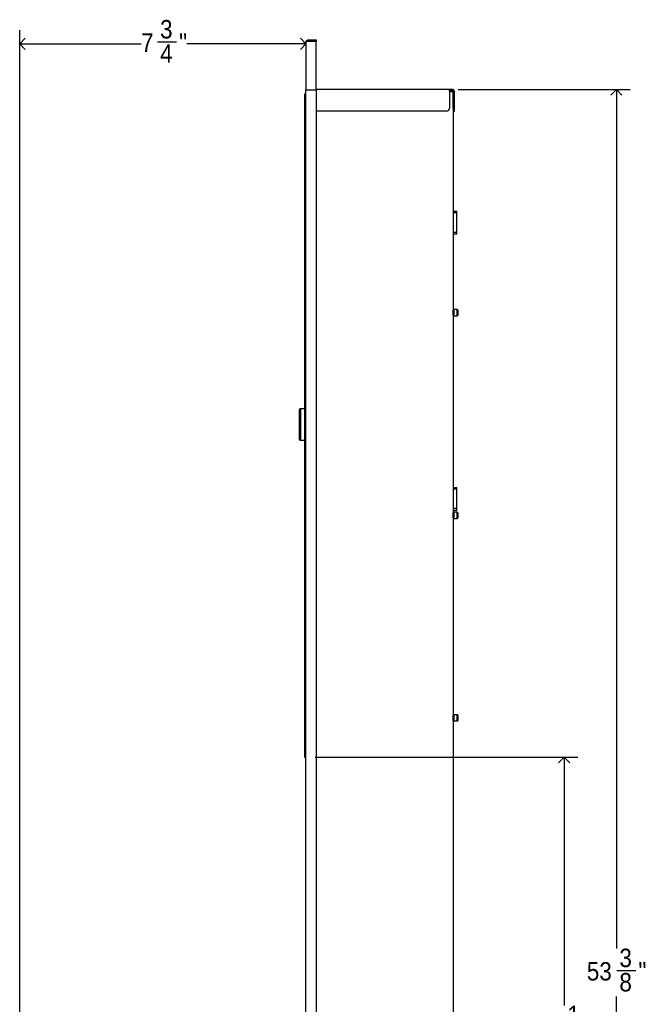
# Model space of a CAD drawing. Header units: inches. Extents: x -3 to 90, y 0 to 120.
# Tile 10 of 20: x 36 to 53, y 41 to 68. Entities that reach past the tile are written whole.
import ezdxf

# ---------------------------------------------------------------- set-up
doc = ezdxf.new("R2010")
doc.units = ezdxf.units.IN
doc.header["$MEASUREMENT"] = 0
doc.linetypes.add('SLD-Solid', pattern=[0])
doc.layers.add('DIMS', color=5, linetype='SLD-Solid')
doc.styles.add('SLDTEXTSTYLE0', font='GOTHIC.TTF', dxfattribs={"width": 0.913})
doc.dimstyles.new('SLDDIMSTYLE1', dxfattribs={"dimtxt": 0.5, "dimasz": 0.3, "dimexe": 0, "dimexo": 0.0625, "dimgap": 0.125, "dimtad": 0, "dimtih": 1, "dimtoh": 1, "dimdec": 6, "dimrnd": 1e-09, "dimzin": 12, "dimdsep": 46, "dimlunit": 5, "dimtxsty": 'SLDTEXTSTYLE0', "dimblk1": 'OPEN90', "dimblk2": 'OPEN90', "dimsah": 1, "dimcen": 0.09, "dimadec": 0, "dimazin": 3, "dimtfac": 1, "dimtofl": 0, "dimtmove": 0, "dimatfit": 3, "dimldrblk": 'OPEN90', "dimfxl": 0, "dimfrac": 2, "dimtolj": 1, "dimtzin": 12, "dimarcsym": 0})

# ---------------------------------------------------------------- blocks, each defined once
blk = doc.blocks.new('_Open90')
at = {"color": 0, "linetype": 'ByBlock', "lineweight": -2}
for p, q in [((0, 0), (-1, 0)), ((-0.5, 0.5), (0, 0)), ((0, 0), (-0.5, -0.5))]:
    blk.add_line(p, q, dxfattribs=at)
blk = doc.blocks.new('_D_8')
at = {"layer": 'DIMS'}
for p, q in [((35.639, 36.721), (35.639, 67.283)), ((35.639, 66.908), (38.935, 66.908)), ((39.377, 66.959), (39.893, 66.959)), ((43.411, 66.908), (40.173, 66.908))]:
    blk.add_line(p, q, dxfattribs=at)
at = {"layer": 'DIMS', "xscale": 0.3, "yscale": 0.3, "rotation": 180.0000000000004}
blk.add_blockref('_Open90', (35.639, 66.908, -8.638), dxfattribs=at)
at = {"layer": 'DIMS', "xscale": 0.3, "yscale": 0.3}
blk.add_blockref('_Open90', (43.411, 66.908, -8.638), dxfattribs=at)
at = {"layer": 'DIMS', "char_height": 0.5, "attachment_point": 1, "style": 'SLDTEXTSTYLE0'}
for s, insert in [('3', (39.451, 67.554)), ('7', (38.935, 67.189)), ('"', (39.967, 67.189)), ('4', (39.451, 66.893))]:
    blk.add_mtext(s, dxfattribs=dict(at, insert=insert))
blk = doc.blocks.new('_D_10')
at = {"layer": 'DIMS'}
for p, q in [((43.665, 47.543), (50.798, 47.543)), ((50.423, 47.543), (50.423, 40.801)), ((50.432, 40.199), (50.948, 40.199)), ((50.423, 12.299), (50.423, 39.494)), ((47.548, 12.299), (50.798, 12.299))]:
    blk.add_line(p, q, dxfattribs=at)
at = {"layer": 'DIMS', "xscale": 0.3, "yscale": 0.3}
for p, rotation in [((50.423, 47.543, -8.638), 90.00000000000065), ((50.423, 12.299, -8.638), 270.0000000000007)]:
    blk.add_blockref('_Open90', p, dxfattribs=dict(at, rotation=rotation))
at = {"layer": 'DIMS', "char_height": 0.5, "attachment_point": 1, "style": 'SLDTEXTSTYLE0'}
for s, insert in [('1', (50.505, 40.793)), ('35', (49.619, 40.428)), ('"', (51.021, 40.428)), ('4', (50.505, 40.132))]:
    blk.add_mtext(s, dxfattribs=dict(at, insert=insert))
blk = doc.blocks.new('_D_12')
at = {"layer": 'DIMS'}
for p, q in [((47.548, 65.668), (52.216, 65.668)), ((51.841, 65.668), (51.841, 42.353)), ((51.849, 41.75), (52.365, 41.75)), ((51.841, 12.299), (51.841, 41.045)), ((47.548, 12.299), (52.216, 12.299))]:
    blk.add_line(p, q, dxfattribs=at)
at = {"layer": 'DIMS', "xscale": 0.3, "yscale": 0.3}
for p, rotation in [((51.841, 65.668, -8.638), 90.00000000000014), ((51.841, 12.299, -8.638), 270.0000000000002)]:
    blk.add_blockref('_Open90', p, dxfattribs=dict(at, rotation=rotation))
at = {"layer": 'DIMS', "char_height": 0.5, "attachment_point": 1, "style": 'SLDTEXTSTYLE0'}
for s, insert in [('3', (51.922, 42.345)), ('53', (51.037, 41.98)), ('"', (52.438, 41.98)), ('8', (51.922, 41.684))]:
    blk.add_mtext(s, dxfattribs=dict(at, insert=insert))

msp = doc.modelspace()

# ---------------------------------------------------------------- linework, layer by layer
at = {"color": 7, "linetype": 'SLD-Solid', "lineweight": 25}
for p, q in [((43.4106724, 66.9541936), (43.4106724, 65.6543936)), ((43.4695724, 67.0130936), (43.6905724, 67.0130936)), ((43.4695724, 66.9831936), (43.6905724, 66.9831936)), ((43.4695724, 66.9796581), (43.6905724, 66.9796581)), ((43.6905724, 67.0130936), (43.6905724, 66.9831936)), ((43.6905724, 65.6543936), (43.6905724, 66.9796581)), ((43.3731724, 65.5449936), (43.3731724, 65.2949936)), ((43.4106724, 65.5449936), (43.3731724, 65.5449936)), ((43.4106724, 65.6544936), (43.4695724, 65.6544936)), ((43.4106724, 65.6543936), (43.4695724, 65.6543936)), ((43.4106724, 12.3144936), (43.4106724, 65.6543936)), ((43.4695724, 65.6543936), (43.6905724, 65.6543936)), ((43.6904724, 65.6543936), (43.6904724, 12.3144936)), ((47.3047195, 65.6683936), (43.6905724, 65.6683936)), ((47.3047195, 65.6094936), (47.3047195, 65.6683936)), ((47.3363167, 65.6683936), (47.3047195, 65.6683936)), ((47.3363167, 65.6384936), (47.3047195, 65.6384936)), ((47.3047195, 65.6094936), (47.3047195, 65.1584936)), ((47.3047195, 65.6094936), (47.3515724, 65.6094936)), ((47.3663167, 65.6683936), (47.3363167, 65.6683936)), ((47.3363167, 65.6384936), (47.3663167, 65.6384936)), ((47.3515724, 65.6094936), (47.4104724, 65.6094936)), ((47.3815724, 65.6683936), (47.3663167, 65.6683936)), ((47.3815724, 65.6384936), (47.3663167, 65.6384936)), ((47.4104724, 65.6094936), (47.4104724, 12.3594936)), ((47.4105724, 65.1584936), (47.4105724, 65.6094936)), ((47.4404724, 65.1584936), (47.4404724, 65.6094936)), ((43.3731724, 65.2949936), (43.4106724, 65.2949936)), ((43.3731724, 65.2934936), (43.3731724, 65.0434936)), ((43.4106724, 65.2934936), (43.3731724, 65.2934936)), ((43.3906724, 65.2949936), (43.3906724, 65.2934936)), ((43.3731724, 65.0449936), (43.3731724, 64.7949936)), ((43.4106724, 65.0449936), (43.3731724, 65.0449936)), ((43.3731724, 65.0434936), (43.4106724, 65.0434936)), ((47.2247195, 65.0784936), (43.6904724, 65.0784936)), ((47.4105724, 65.1584936), (47.4105724, 65.0784936)), ((47.4105724, 65.0784936), (47.4404724, 65.0784936)), ((47.4404724, 65.0784936), (47.4404724, 65.1584936)), ((43.3731724, 64.7949936), (43.4106724, 64.7949936)), ((43.3731724, 64.7934936), (43.3731724, 64.5434936)), ((43.4106724, 64.7934936), (43.3731724, 64.7934936)), ((43.3906724, 64.7949936), (43.3906724, 64.7934936)), ((43.3731724, 64.5449936), (43.3731724, 64.2949936)), ((43.4106724, 64.5449936), (43.3731724, 64.5449936)), ((43.3731724, 64.5434936), (43.4106724, 64.5434936)), ((43.3731724, 64.2949936), (43.4106724, 64.2949936)), ((43.3731724, 64.2934936), (43.3731724, 64.0434936)), ((43.4106724, 64.2934936), (43.3731724, 64.2934936)), ((43.3906724, 64.2949936), (43.3906724, 64.2934936)), ((43.3731724, 64.0449936), (43.3731724, 63.7949936)), ((43.4106724, 64.0449936), (43.3731724, 64.0449936)), ((43.3731724, 64.0434936), (43.4106724, 64.0434936)), ((43.3731724, 63.7949936), (43.4106724, 63.7949936)), ((43.3731724, 63.7934936), (43.3731724, 63.5434936)), ((43.4106724, 63.7934936), (43.3731724, 63.7934936)), ((43.3906724, 63.7949936), (43.3906724, 63.7934936)), ((43.3731724, 63.5449936), (43.3731724, 63.2949936)), ((43.4106724, 63.5449936), (43.3731724, 63.5449936)), ((43.3731724, 63.5434936), (43.4106724, 63.5434936)), ((43.3731724, 63.2949936), (43.4106724, 63.2949936)), ((43.3731724, 63.2934936), (43.3731724, 63.0434936)), ((43.4106724, 63.2934936), (43.3731724, 63.2934936)), ((43.3906724, 63.2949936), (43.3906724, 63.2934936)), ((43.3731724, 63.0449936), (43.3731724, 62.7949936)), ((43.4106724, 63.0449936), (43.3731724, 63.0449936)), ((43.3731724, 63.0434936), (43.4106724, 63.0434936)), ((43.3731724, 62.7949936), (43.4106724, 62.7949936)), ((43.3731724, 62.7934936), (43.3731724, 62.5434936)), ((43.4106724, 62.7934936), (43.3731724, 62.7934936)), ((43.3731724, 62.5449936), (43.3731724, 62.2949936)), ((43.4106724, 62.5449936), (43.3731724, 62.5449936)), ((43.3906724, 62.7949936), (43.3906724, 62.7934936)), ((43.3731724, 62.5434936), (43.4106724, 62.5434936)), ((43.3731724, 62.2949936), (43.4106724, 62.2949936)), ((43.3731724, 62.2934936), (43.3731724, 62.0434936)), ((43.4106724, 62.2934936), (43.3731724, 62.2934936)), ((43.3906724, 62.2949936), (43.3906724, 62.2934936)), ((47.4104724, 62.3674936), (47.5044724, 62.3674936)), ((47.5044724, 62.320326), (47.4104724, 62.320326)), ((47.5044724, 62.320326), (47.5044724, 62.3674936)), ((47.5044724, 61.7896613), (47.5044724, 62.320326)), ((43.3731724, 62.0449936), (43.3731724, 61.7949936)), ((43.4106724, 62.0449936), (43.3731724, 62.0449936)), ((43.3731724, 62.0434936), (43.4106724, 62.0434936)), ((43.3731724, 61.7949936), (43.4106724, 61.7949936)), ((43.3731724, 61.7934936), (43.3731724, 61.5434936)), ((43.4106724, 61.7934936), (43.3731724, 61.7934936)), ((43.3906724, 61.7949936), (43.3906724, 61.7934936)), ((47.5044724, 61.7896613), (47.4104724, 61.7896613)), ((47.5044724, 61.7424936), (47.5044724, 61.7896613)), ((43.3731724, 61.5449936), (43.3731724, 61.2949936)), ((43.4106724, 61.5449936), (43.3731724, 61.5449936)), ((43.3731724, 61.5434936), (43.4106724, 61.5434936)), ((47.5044724, 61.7424936), (47.4104724, 61.7424936)), ((43.3731724, 61.2949936), (43.4106724, 61.2949936)), ((43.3731724, 61.2934936), (43.3731724, 61.0434936)), ((43.4106724, 61.2934936), (43.3731724, 61.2934936)), ((43.3906724, 61.2949936), (43.3906724, 61.2934936)), ((43.3731724, 61.0449936), (43.3731724, 60.7949936)), ((43.4106724, 61.0449936), (43.3731724, 61.0449936)), ((43.3731724, 61.0434936), (43.4106724, 61.0434936)), ((43.3731724, 60.7949936), (43.4106724, 60.7949936)), ((43.3731724, 60.7934936), (43.3731724, 60.5434936)), ((43.4106724, 60.7934936), (43.3731724, 60.7934936)), ((43.3906724, 60.7949936), (43.3906724, 60.7934936)), ((43.3731724, 60.5449936), (43.3731724, 60.2949936)), ((43.4106724, 60.5449936), (43.3731724, 60.5449936)), ((43.3731724, 60.5434936), (43.4106724, 60.5434936)), ((43.3731724, 60.2949936), (43.4106724, 60.2949936)), ((43.3731724, 60.2934936), (43.3731724, 60.0434936)), ((43.4106724, 60.2934936), (43.3731724, 60.2934936)), ((43.3906724, 60.2949936), (43.3906724, 60.2934936)), ((43.3731724, 60.0449936), (43.3731724, 59.7949936)), ((43.4106724, 60.0449936), (43.3731724, 60.0449936)), ((43.3731724, 60.0434936), (43.4106724, 60.0434936)), ((43.3731724, 59.7949936), (43.4106724, 59.7949936)), ((43.3731724, 59.7934936), (43.3731724, 59.5434936)), ((43.4106724, 59.7934936), (43.3731724, 59.7934936)), ((43.3906724, 59.7949936), (43.3906724, 59.7934936)), ((47.4105724, 59.6719936), (47.4104724, 59.6719936)), ((47.4105724, 59.5404936), (47.4105724, 59.6784936)), ((47.5205724, 59.6934936), (47.4255724, 59.6934936)), ((47.5355724, 59.6784936), (47.5355724, 59.5404936)), ((43.3731724, 59.5449936), (43.3731724, 59.2949936)), ((43.4106724, 59.5449936), (43.3731724, 59.5449936)), ((43.3731724, 59.5434936), (43.4106724, 59.5434936)), ((47.4104724, 59.5469936), (47.4105724, 59.5469936)), ((47.4255724, 59.5254936), (47.5205724, 59.5254936)), ((43.3731724, 59.2949936), (43.4106724, 59.2949936)), ((43.3731724, 59.2934936), (43.3731724, 59.0434936)), ((43.4106724, 59.2934936), (43.3731724, 59.2934936)), ((43.3906724, 59.2949936), (43.3906724, 59.2934936)), ((43.3731724, 59.0449936), (43.3731724, 58.7949936)), ((43.4106724, 59.0449936), (43.3731724, 59.0449936)), ((43.3731724, 59.0434936), (43.4106724, 59.0434936)), ((43.3731724, 58.7949936), (43.4106724, 58.7949936)), ((43.3731724, 58.7934936), (43.3731724, 58.5434936)), ((43.4106724, 58.7934936), (43.3731724, 58.7934936)), ((43.3731724, 58.5449936), (43.3731724, 58.2949936)), ((43.4106724, 58.5449936), (43.3731724, 58.5449936)), ((43.3731724, 58.5434936), (43.4106724, 58.5434936)), ((43.3906724, 58.7949936), (43.3906724, 58.7934936)), ((43.3731724, 58.2949936), (43.4106724, 58.2949936)), ((43.3731724, 58.2934936), (43.3731724, 58.0434936)), ((43.4106724, 58.2934936), (43.3731724, 58.2934936)), ((43.3906724, 58.2949936), (43.3906724, 58.2934936)), ((43.3731724, 58.0449936), (43.3731724, 57.7949936)), ((43.4106724, 58.0449936), (43.3731724, 58.0449936)), ((43.3731724, 58.0434936), (43.4106724, 58.0434936)), ((43.3731724, 57.7949936), (43.4106724, 57.7949936)), ((43.3731724, 57.7934936), (43.3731724, 57.5434936)), ((43.4106724, 57.7934936), (43.3731724, 57.7934936)), ((43.3906724, 57.7949936), (43.3906724, 57.7934936)), ((43.3731724, 57.5449936), (43.3731724, 57.2949936)), ((43.4106724, 57.5449936), (43.3731724, 57.5449936)), ((43.3731724, 57.5434936), (43.4106724, 57.5434936)), ((43.3731724, 57.2949936), (43.4106724, 57.2949936)), ((43.3731724, 57.2934936), (43.3731724, 57.0434936)), ((43.4106724, 57.2934936), (43.3731724, 57.2934936)), ((43.3906724, 57.2949936), (43.3906724, 57.2934936)), ((43.2406724, 56.1669936), (43.2406724, 56.9819936)), ((43.3731724, 57.0019936), (43.2606724, 57.0019936)), ((43.3731724, 57.0449936), (43.3731724, 56.7949936)), ((43.4106724, 57.0449936), (43.3731724, 57.0449936)), ((43.3731724, 57.0434936), (43.4106724, 57.0434936)), ((43.3731724, 56.7949936), (43.4106724, 56.7949936)), ((43.3731724, 56.7934936), (43.3731724, 56.5434936)), ((43.4106724, 56.7934936), (43.3731724, 56.7934936)), ((43.3906724, 56.7949936), (43.3906724, 56.7934936)), ((43.3731724, 56.5449936), (43.3731724, 56.2949936)), ((43.4106724, 56.5449936), (43.3731724, 56.5449936)), ((43.3731724, 56.5434936), (43.4106724, 56.5434936)), ((43.2606724, 56.1469936), (43.3731724, 56.1469936)), ((43.3731724, 56.2949936), (43.4106724, 56.2949936)), ((43.3731724, 56.2934936), (43.3731724, 56.0434936)), ((43.4106724, 56.2934936), (43.3731724, 56.2934936)), ((43.3906724, 56.2949936), (43.3906724, 56.2934936)), ((43.3731724, 56.0449936), (43.3731724, 55.7949936)), ((43.4106724, 56.0449936), (43.3731724, 56.0449936)), ((43.3731724, 56.0434936), (43.4106724, 56.0434936)), ((43.3731724, 55.7949936), (43.4106724, 55.7949936)), ((43.3731724, 55.7934936), (43.3731724, 55.5434936)), ((43.4106724, 55.7934936), (43.3731724, 55.7934936)), ((43.3906724, 55.7949936), (43.3906724, 55.7934936)), ((43.3731724, 55.5449936), (43.3731724, 55.2949936)), ((43.4106724, 55.5449936), (43.3731724, 55.5449936)), ((43.3731724, 55.5434936), (43.4106724, 55.5434936)), ((43.3731724, 55.2949936), (43.4106724, 55.2949936)), ((43.3731724, 55.2934936), (43.3731724, 55.0434936)), ((43.4106724, 55.2934936), (43.3731724, 55.2934936)), ((43.3906724, 55.2949936), (43.3906724, 55.2934936)), ((43.3731724, 55.0449936), (43.3731724, 54.7949936)), ((43.4106724, 55.0449936), (43.3731724, 55.0449936)), ((43.3731724, 55.0434936), (43.4106724, 55.0434936)), ((43.3731724, 54.7949936), (43.4106724, 54.7949936)), ((43.3906724, 54.7949936), (43.3906724, 54.7934936)), ((47.4104724, 54.8674936), (47.5044724, 54.8674936)), ((47.5044724, 54.820326), (47.4104724, 54.820326)), ((47.5044724, 54.820326), (47.5044724, 54.8674936)), ((47.5044724, 54.2896613), (47.5044724, 54.820326)), ((43.3731724, 54.7934936), (43.3731724, 54.5434936)), ((43.4106724, 54.7934936), (43.3731724, 54.7934936)), ((43.3731724, 54.5449936), (43.3731724, 54.2949936)), ((43.4106724, 54.5449936), (43.3731724, 54.5449936)), ((43.3731724, 54.5434936), (43.4106724, 54.5434936)), ((43.3731724, 54.2949936), (43.4106724, 54.2949936)), ((43.3731724, 54.2934936), (43.3731724, 54.0434936)), ((43.4106724, 54.2934936), (43.3731724, 54.2934936)), ((43.3906724, 54.2949936), (43.3906724, 54.2934936)), ((47.5044724, 54.2896613), (47.4104724, 54.2896613)), ((47.5044724, 54.2424936), (47.5044724, 54.2896613)), ((43.3731724, 54.0449936), (43.3731724, 53.7949936)), ((43.4106724, 54.0449936), (43.3731724, 54.0449936)), ((43.3731724, 54.0434936), (43.4106724, 54.0434936)), ((47.5044724, 54.2424936), (47.4104724, 54.2424936)), ((47.4105724, 54.1719936), (47.4104724, 54.1719936)), ((47.4104724, 54.0469936), (47.4105724, 54.0469936)), ((47.4105724, 54.0404936), (47.4105724, 54.1784936)), ((47.5205724, 54.1934936), (47.4255724, 54.1934936)), ((47.4255724, 54.0254936), (47.5205724, 54.0254936)), ((47.5355724, 54.1784936), (47.5355724, 54.0404936)), ((43.3731724, 53.7949936), (43.4106724, 53.7949936)), ((43.3731724, 53.7934936), (43.3731724, 53.5434936)), ((43.4106724, 53.7934936), (43.3731724, 53.7934936)), ((43.3906724, 53.7949936), (43.3906724, 53.7934936)), ((43.3731724, 53.5449936), (43.3731724, 53.2949936)), ((43.4106724, 53.5449936), (43.3731724, 53.5449936)), ((43.3731724, 53.5434936), (43.4106724, 53.5434936)), ((43.3731724, 53.2949936), (43.4106724, 53.2949936)), ((43.3731724, 53.2934936), (43.3731724, 53.0434936)), ((43.4106724, 53.2934936), (43.3731724, 53.2934936)), ((43.3906724, 53.2949936), (43.3906724, 53.2934936)), ((43.3731724, 53.0449936), (43.3731724, 52.7949936)), ((43.4106724, 53.0449936), (43.3731724, 53.0449936)), ((43.3731724, 53.0434936), (43.4106724, 53.0434936)), ((43.3731724, 52.7949936), (43.4106724, 52.7949936)), ((43.3731724, 52.7934936), (43.3731724, 52.5434936)), ((43.4106724, 52.7934936), (43.3731724, 52.7934936)), ((43.3906724, 52.7949936), (43.3906724, 52.7934936)), ((43.3731724, 52.5449936), (43.3731724, 52.2949936)), ((43.4106724, 52.5449936), (43.3731724, 52.5449936)), ((43.3731724, 52.5434936), (43.4106724, 52.5434936)), ((43.3731724, 52.2949936), (43.4106724, 52.2949936)), ((43.3731724, 52.2934936), (43.3731724, 52.0434936)), ((43.4106724, 52.2934936), (43.3731724, 52.2934936)), ((43.3906724, 52.2949936), (43.3906724, 52.2934936)), ((43.3731724, 52.0449936), (43.3731724, 51.7949936)), ((43.4106724, 52.0449936), (43.3731724, 52.0449936)), ((43.3731724, 52.0434936), (43.4106724, 52.0434936)), ((43.3731724, 51.7949936), (43.4106724, 51.7949936)), ((43.3731724, 51.7934936), (43.3731724, 51.5434936)), ((43.4106724, 51.7934936), (43.3731724, 51.7934936)), ((43.3906724, 51.7949936), (43.3906724, 51.7934936)), ((43.3731724, 51.5449936), (43.3731724, 51.2949936)), ((43.4106724, 51.5449936), (43.3731724, 51.5449936)), ((43.3731724, 51.5434936), (43.4106724, 51.5434936)), ((43.3731724, 51.2949936), (43.4106724, 51.2949936)), ((43.3731724, 51.2934936), (43.3731724, 51.0434936)), ((43.4106724, 51.2934936), (43.3731724, 51.2934936)), ((43.3906724, 51.2949936), (43.3906724, 51.2934936)), ((43.3731724, 51.0449936), (43.3731724, 50.7949936)), ((43.4106724, 51.0449936), (43.3731724, 51.0449936)), ((43.3731724, 51.0434936), (43.4106724, 51.0434936)), ((43.3731724, 50.7949936), (43.4106724, 50.7949936)), ((43.3731724, 50.7934936), (43.3731724, 50.5434936)), ((43.4106724, 50.7934936), (43.3731724, 50.7934936)), ((43.3906724, 50.7949936), (43.3906724, 50.7934936)), ((43.3731724, 50.5449936), (43.3731724, 50.2949936)), ((43.4106724, 50.5449936), (43.3731724, 50.5449936)), ((43.3731724, 50.5434936), (43.4106724, 50.5434936)), ((43.3731724, 50.2949936), (43.4106724, 50.2949936)), ((43.3731724, 50.2934936), (43.3731724, 50.0434936)), ((43.4106724, 50.2934936), (43.3731724, 50.2934936)), ((43.3906724, 50.2949936), (43.3906724, 50.2934936)), ((43.3731724, 50.0449936), (43.3731724, 49.7949936)), ((43.4106724, 50.0449936), (43.3731724, 50.0449936)), ((43.3731724, 50.0434936), (43.4106724, 50.0434936)), ((43.3731724, 49.7949936), (43.4106724, 49.7949936)), ((43.3731724, 49.7934936), (43.3731724, 49.5434936)), ((43.4106724, 49.7934936), (43.3731724, 49.7934936)), ((43.3906724, 49.7949936), (43.3906724, 49.7934936)), ((43.3731724, 49.5449936), (43.3731724, 49.2949936)), ((43.4106724, 49.5449936), (43.3731724, 49.5449936)), ((43.3731724, 49.5434936), (43.4106724, 49.5434936)), ((43.3731724, 49.2949936), (43.4106724, 49.2949936)), ((43.3731724, 49.2934936), (43.3731724, 49.0434936)), ((43.4106724, 49.2934936), (43.3731724, 49.2934936)), ((43.3906724, 49.2949936), (43.3906724, 49.2934936)), ((43.3731724, 49.0449936), (43.3731724, 48.7949936)), ((43.4106724, 49.0449936), (43.3731724, 49.0449936)), ((43.3731724, 49.0434936), (43.4106724, 49.0434936)), ((43.3731724, 48.7949936), (43.4106724, 48.7949936)), ((43.3731724, 48.7934936), (43.3731724, 48.5434936)), ((43.4106724, 48.7934936), (43.3731724, 48.7934936)), ((43.3906724, 48.7949936), (43.3906724, 48.7934936)), ((47.4105724, 48.6719936), (47.4104724, 48.6719936)), ((47.4105724, 48.5404936), (47.4105724, 48.6784936)), ((47.5205724, 48.6934936), (47.4255724, 48.6934936)), ((47.5355724, 48.6784936), (47.5355724, 48.5404936)), ((43.3731724, 48.5449936), (43.3731724, 48.2949936)), ((43.4106724, 48.5449936), (43.3731724, 48.5449936)), ((43.3731724, 48.5434936), (43.4106724, 48.5434936)), ((47.4104724, 48.5469936), (47.4105724, 48.5469936)), ((47.4255724, 48.5254936), (47.5205724, 48.5254936)), ((43.3731724, 48.2949936), (43.4106724, 48.2949936)), ((43.3731724, 48.2934936), (43.3731724, 48.0434936)), ((43.4106724, 48.2934936), (43.3731724, 48.2934936)), ((43.3906724, 48.2949936), (43.3906724, 48.2934936)), ((43.3731724, 48.0449936), (43.3731724, 47.7949936)), ((43.4106724, 48.0449936), (43.3731724, 48.0449936)), ((43.3731724, 48.0434936), (43.4106724, 48.0434936)), ((43.3731724, 47.7949936), (43.4106724, 47.7949936)), ((43.3731724, 47.7934936), (43.3731724, 47.5434936)), ((43.4106724, 47.7934936), (43.3731724, 47.7934936)), ((43.3906724, 47.7949936), (43.3906724, 47.7934936)), ((43.3731724, 47.5434936), (43.4106724, 47.5434936))]:
    msp.add_line(p, q, dxfattribs=at)
at = {"color": 8, "linetype": 'SLD-Solid', "lineweight": 25}
for p, q in [((47.4255724, 59.6934936), (47.4255724, 59.5254936)), ((47.5205724, 59.5254936), (47.5205724, 59.6934936)), ((43.2606724, 57.0019936), (43.2606724, 56.1469936)), ((47.4255724, 54.1934936), (47.4255724, 54.0254936)), ((47.5205724, 54.0254936), (47.5205724, 54.1934936)), ((47.4255724, 48.6934936), (47.4255724, 48.5254936)), ((47.5205724, 48.5254936), (47.5205724, 48.6934936))]:
    msp.add_line(p, q, dxfattribs=at)
at = {"color": 7, "linetype": 'SLD-Solid', "lineweight": 25}
for centre, radius, start, end in [((47.3815724, 65.6094936), 0.0589, 0, 90), ((47.3815724, 65.6094936), 0.029, 0, 90), ((47.2247195, 65.1584936), 0.08, 270, 0), ((47.4255724, 59.6784936), 0.015, 90, 180), ((47.5205724, 59.6784936), 0.015, 0, 90), ((47.4255724, 59.5404936), 0.015, 180, 270), ((47.5205724, 59.5404936), 0.015, 270, 0), ((43.2606724, 56.9819936), 0.02, 90, 180), ((43.2606724, 56.1669936), 0.02, 180, 270), ((47.4255724, 54.1784936), 0.015, 90, 180), ((47.4255724, 54.0404936), 0.015, 180, 270), ((47.5205724, 54.1784936), 0.015, 0, 90), ((47.5205724, 54.0404936), 0.015, 270, 0), ((47.4255724, 48.6784936), 0.015, 90, 180), ((47.5205724, 48.6784936), 0.015, 0, 90), ((47.4255724, 48.5404936), 0.015, 180, 270), ((47.5205724, 48.5404936), 0.015, 270, 0)]:
    msp.add_arc(centre, radius, start, end, dxfattribs=at)
for points, knots in [([(43.4106724, 66.9541936), (43.4113735, 66.9610625), (43.4127757, 66.9748012), (43.4236816, 66.9929339), (43.4396273, 67.0062798), (43.4560276, 67.0123948), (43.4662208, 67.0129207), (43.4695724, 67.0130936)], [0, 0, 0, 0, 0.222700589, 0.4454287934, 0.6681571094, 0.8908852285, 1, 1, 1, 1]), ([(43.44838, 66.9736726), (43.4486033, 66.9740192), (43.4508722, 66.9775408), (43.4583951, 66.9817389), (43.4658466, 66.9827087), (43.4695724, 66.9831936)], [0, 0, 0, 0, 0.0517606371, 0.5258803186, 1, 1, 1, 1]), ([(43.4012542, 65.5449936), (43.4032405, 65.5493134), (43.4055491, 65.5543344), (43.4100447, 65.5571684), (43.4106724, 65.5575641)], [0, 0, 0, 0, 0.86036061, 1, 1, 1, 1])]:
    msp.add_open_spline(points, degree=3, knots=knots, dxfattribs=at)
msp.add_open_spline([(43.4695724, 66.9796581), (43.4618543, 66.9775361), (43.4464182, 66.973292), (43.4269491, 66.9669259), (43.4133285, 66.9605597), (43.4115578, 66.9563157), (43.4106724, 66.9541936)], degree=3, dxfattribs=at)

# ---------------------------------------------------------------- dimensions: what is measured, and where the dimension line sits
at = {"layer": 'DIMS'}
dim = msp.add_linear_dim(base=(43.4106724, 66.9080732), p1=(35.6390444, 36.5544807), p2=(43.4106724, 66.9541936), dimstyle='SLDDIMSTYLE1', dxfattribs=at)
dim.commit()
dim.dimension.update_dxf_attribs({"geometry": '_D_8', "text_midpoint": (39.5537839, 66.9080732), "dimtype": 160})
for base, p2, picture, middle in [((51.840611, 65.6683936), (47.3815724, 65.6683936), '_D_12', (51.840611, 41.6989986)), ((50.4232881, 47.5434936), (43.4981724, 47.5434936), '_D_10', (50.4232881, 40.1474211))]:
    dim = msp.add_linear_dim(base=base, p1=(47.3814724, 12.2985936), p2=p2, angle=90, dimstyle='SLDDIMSTYLE1', dxfattribs=at)
    dim.commit()
    dim.dimension.update_dxf_attribs({"geometry": picture, "text_midpoint": middle, "dimtype": 160})

doc.saveas('drawing.dxf')
